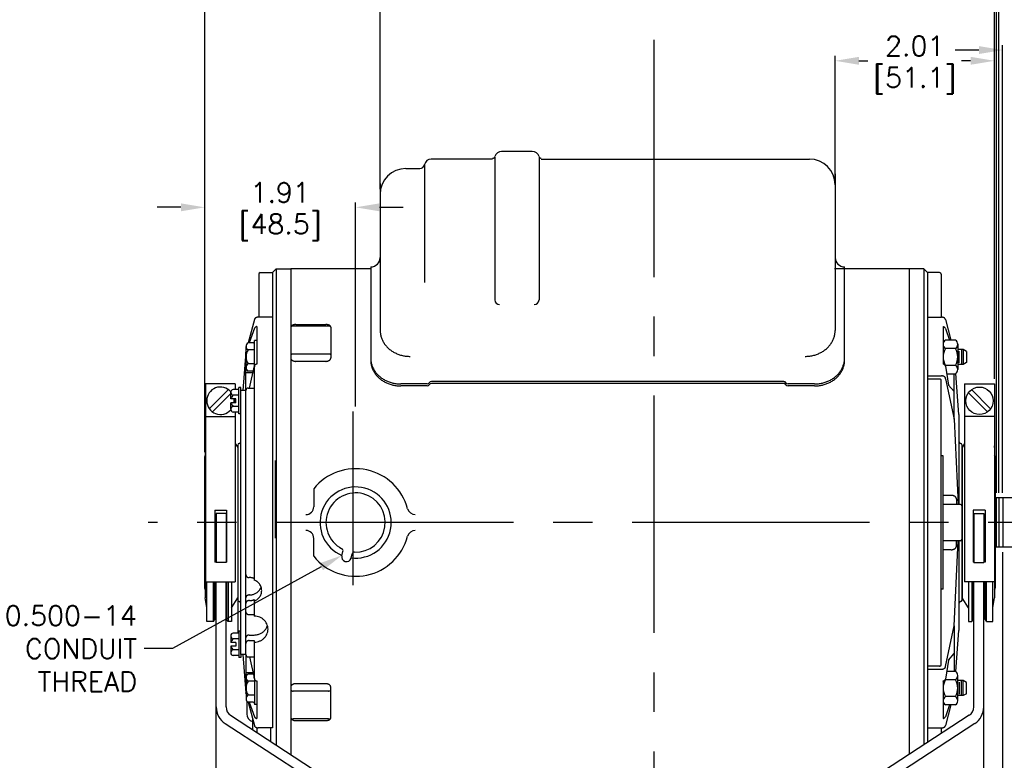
# Model space of a CAD drawing. Extents: x 886.9 to 941.4, y -8.5 to 25.5.
# Tile 4 of 7: x 906.2 to 918.7, y 8.6 to 17.9. Entities that reach past the tile are written whole.
import ezdxf
from ezdxf import colors
from ezdxf.entities.mleader import LeaderData, LeaderLine
from ezdxf.math import Vec2, Vec3

# ---------------------------------------------------------------- set-up
doc = ezdxf.new("R2010")
doc.units = 0
doc.header["$LTSCALE"] = 4
doc.header["$MEASUREMENT"] = 0
doc.linetypes.add('CENTER2', pattern=[1.125, 0.75, -0.125, 0.125, -0.125])
doc.layers.get('0').update_dxf_attribs({"linetype": 'CONTINUOUS'})
doc.layers.get('DEFPOINTS').update_dxf_attribs({"linetype": 'CONTINUOUS'})
for name, color, linetype in [('CENTER', 40, 'CENTER2'), ('DIMENSIONS', 140, 'CONTINUOUS'), ('DIMENSIONS @ 1', 140, 'CONTINUOUS'), ('TEXT', 140, 'CONTINUOUS')]:
    doc.layers.add(name, color=color, linetype=linetype)
doc.styles.get("Standard").update_dxf_attribs({"font": 'romans.shx'})
doc.dimstyles.get("Standard").update_dxf_attribs({"dimtxt": 0.25, "dimasz": 0.3, "dimexe": 0.0625, "dimexo": 0.0625, "dimgap": 0.0625, "dimtad": 0, "dimtih": 1, "dimtoh": 1, "dimzin": 0, "dimdsep": 46, "dimtxsty": 'Standard', "dimcen": 0, "dimadec": 0, "dimazin": 0, "dimtfac": 1, "dimtofl": 0, "dimtmove": 0, "dimatfit": 3, "dimfxl": 0, "dimtolj": 1, "dimtzin": 0, "dimarcsym": 0})

# ---------------------------------------------------------------- blocks, each defined once
blk = doc.blocks.new('*D123')
at = {"layer": 'DEFPOINTS', "color": 0}
for p in [(918.635, 11.271), (916.385, 7.785), (918.635, 6.958)]:
    blk.add_point(p, dxfattribs=at)
at = {"layer": 'DIMENSIONS', "color": 0, "lineweight": -2}
for p, q in [((918.635, 11.209), (918.635, 6.895)), ((916.385, 7.722), (916.385, 6.895)), ((916.685, 6.958), (916.918, 6.958)), ((918.335, 6.958), (918.102, 6.958))]:
    blk.add_line(p, q, dxfattribs=at)
at = {"layer": 'DIMENSIONS', "color": 0}
for points in [[(916.685, 7.008), (916.685, 6.908), (916.385, 6.958)], [(918.335, 7.008), (918.335, 6.908), (918.635, 6.958)]]:
    blk.add_solid(points, dxfattribs=at)
at = {"layer": 'DIMENSIONS', "color": 0, "char_height": 0.25, "attachment_point": 5}
for s, insert in [('\\A1;2.25', (917.51, 7.145)), ('\\A1;[57.2]', (917.51, 6.705))]:
    blk.add_mtext(s, dxfattribs=dict(at, insert=insert))
blk = doc.blocks.new('*D129')
at = {"layer": 'DEFPOINTS', "color": 0}
for p in [(908.548, 15.57), (910.456, 12.986), (908.548, 12.409)]:
    blk.add_point(p, dxfattribs=at)
at = {"layer": 'DIMENSIONS', "color": 0, "lineweight": -2}
for p, q in [((908.248, 15.57), (907.948, 15.57)), ((908.548, 12.472), (908.548, 15.632)), ((910.456, 13.049), (910.456, 15.632)), ((910.756, 15.57), (911.056, 15.57))]:
    blk.add_line(p, q, dxfattribs=at)
at = {"layer": 'DIMENSIONS', "color": 0}
for points in [[(908.248, 15.62), (908.248, 15.52), (908.548, 15.57)], [(910.756, 15.62), (910.756, 15.52), (910.456, 15.57)]]:
    blk.add_solid(points, dxfattribs=at)
at = {"layer": 'DIMENSIONS', "color": 0, "char_height": 0.25, "attachment_point": 5}
for s, insert in [('\\A1;1.91', (909.502, 15.757)), ('\\A1;[48.5]', (909.502, 15.317))]:
    blk.add_mtext(s, dxfattribs=dict(at, insert=insert))
blk = doc.blocks.new('*D133')
at = {"layer": 'DEFPOINTS', "color": 0}
for p in [(920.461, 23.591), (908.548, 12.409), (920.461, 11.969)]:
    blk.add_point(p, dxfattribs=at)
at = {"layer": 'DIMENSIONS', "color": 0, "lineweight": -2}
for p, q in [((908.548, 12.472), (908.548, 23.653)), ((920.461, 12.031), (920.461, 23.653)), ((908.848, 23.591), (913.793, 23.591)), ((920.161, 23.591), (915.216, 23.591))]:
    blk.add_line(p, q, dxfattribs=at)
at = {"layer": 'DIMENSIONS', "color": 0}
for points in [[(908.848, 23.641), (908.848, 23.541), (908.548, 23.591)], [(920.161, 23.641), (920.161, 23.541), (920.461, 23.591)]]:
    blk.add_solid(points, dxfattribs=at)
at = {"layer": 'DIMENSIONS', "color": 0, "char_height": 0.25, "attachment_point": 5}
for s, insert in [('\\A1;11.91', (914.504, 23.778)), ('\\A1;[302.6]', (914.504, 23.338))]:
    blk.add_mtext(s, dxfattribs=dict(at, insert=insert))
blk = doc.blocks.new('*D134')
at = {"layer": 'DEFPOINTS', "color": 0}
for p in [(920.461, 18.409), (920.461, 11.969), (918.585, 11.896)]:
    blk.add_point(p, dxfattribs=at)
at = {"layer": 'DIMENSIONS', "color": 0, "lineweight": -2}
for p, q in [((918.585, 11.959), (918.585, 18.472)), ((920.461, 12.031), (920.461, 18.472)), ((918.285, 18.409), (917.985, 18.409)), ((920.761, 18.409), (921.061, 18.409))]:
    blk.add_line(p, q, dxfattribs=at)
at = {"layer": 'DIMENSIONS', "color": 0}
for points in [[(918.285, 18.459), (918.285, 18.359), (918.585, 18.409)], [(920.761, 18.459), (920.761, 18.359), (920.461, 18.409)]]:
    blk.add_solid(points, dxfattribs=at)
at = {"layer": 'DIMENSIONS', "color": 0, "char_height": 0.25, "attachment_point": 5}
for s, insert in [('\\A1;1.88', (919.523, 18.597)), ('\\A1;[47.7]', (919.523, 18.156))]:
    blk.add_mtext(s, dxfattribs=dict(at, insert=insert))
blk = doc.blocks.new('*D135')
at = {"layer": 'DEFPOINTS', "color": 0}
for p in [(920.461, 17.559), (920.461, 11.969), (918.635, 11.896)]:
    blk.add_point(p, dxfattribs=at)
at = {"layer": 'DIMENSIONS', "color": 0, "lineweight": -2}
for p, q in [((918.335, 17.559), (918.035, 17.559)), ((918.635, 11.959), (918.635, 17.622)), ((920.461, 12.031), (920.461, 17.622)), ((920.761, 17.559), (921.061, 17.559))]:
    blk.add_line(p, q, dxfattribs=at)
at = {"layer": 'DIMENSIONS', "color": 0}
for points in [[(918.335, 17.609), (918.335, 17.509), (918.635, 17.559)], [(920.761, 17.609), (920.761, 17.509), (920.461, 17.559)]]:
    blk.add_solid(points, dxfattribs=at)
at = {"layer": 'DIMENSIONS', "color": 0, "char_height": 0.25, "attachment_point": 5}
for s, insert in [('\\A1;1.83', (919.548, 17.747)), ('\\A1;[46.4]', (919.548, 17.306))]:
    blk.add_mtext(s, dxfattribs=dict(at, insert=insert))
blk = doc.blocks.new('*D136')
at = {"layer": 'DEFPOINTS', "color": 0}
for p in [(916.518, 17.423), (916.518, 15.855), (918.53, 13.336)]:
    blk.add_point(p, dxfattribs=at)
at = {"layer": 'DIMENSIONS', "color": 0, "lineweight": -2}
for p, q in [((916.518, 15.918), (916.518, 17.485)), ((918.53, 13.399), (918.53, 17.485)), ((916.818, 17.423), (916.931, 17.423)), ((918.23, 17.423), (918.116, 17.423))]:
    blk.add_line(p, q, dxfattribs=at)
at = {"layer": 'DIMENSIONS', "color": 0}
for points in [[(916.818, 17.473), (916.818, 17.373), (916.518, 17.423)], [(918.23, 17.473), (918.23, 17.373), (918.53, 17.423)]]:
    blk.add_solid(points, dxfattribs=at)
at = {"layer": 'DIMENSIONS', "color": 0, "char_height": 0.25, "attachment_point": 5}
for s, insert in [('\\A1;2.01', (917.524, 17.61)), ('\\A1;[51.1]', (917.524, 17.17))]:
    blk.add_mtext(s, dxfattribs=dict(at, insert=insert))
blk = doc.blocks.new('*D137')
at = {"layer": 'DEFPOINTS', "color": 0}
for p in [(910.766, 19.363), (910.766, 15.735), (918.53, 13.336)]:
    blk.add_point(p, dxfattribs=at)
at = {"layer": 'DIMENSIONS', "color": 0, "lineweight": -2}
for p, q in [((910.766, 15.798), (910.766, 19.425)), ((918.53, 13.399), (918.53, 19.425)), ((911.066, 19.363), (913.936, 19.363)), ((918.23, 19.363), (915.359, 19.363))]:
    blk.add_line(p, q, dxfattribs=at)
at = {"layer": 'DIMENSIONS', "color": 0}
for points in [[(911.066, 19.413), (911.066, 19.313), (910.766, 19.363)], [(918.23, 19.413), (918.23, 19.313), (918.53, 19.363)]]:
    blk.add_solid(points, dxfattribs=at)
at = {"layer": 'DIMENSIONS', "color": 0, "char_height": 0.25, "attachment_point": 5}
for s, insert in [('\\A1;7.76', (914.648, 19.55)), ('\\A1;[197.2]', (914.648, 19.11))]:
    blk.add_mtext(s, dxfattribs=dict(at, insert=insert))
blk = doc.blocks.new('*D140')
at = {"layer": 'DEFPOINTS', "color": 0}
for p in [(908.548, 21.733), (908.548, 12.409), (918.555, 11.896)]:
    blk.add_point(p, dxfattribs=at)
at = {"layer": 'DIMENSIONS', "color": 0, "lineweight": -2}
for p, q in [((908.548, 12.472), (908.548, 21.796)), ((918.555, 11.959), (918.555, 21.796)), ((908.848, 21.733), (912.84, 21.733)), ((918.255, 21.733), (914.263, 21.733))]:
    blk.add_line(p, q, dxfattribs=at)
at = {"layer": 'DIMENSIONS', "color": 0}
for points in [[(908.848, 21.783), (908.848, 21.683), (908.548, 21.733)], [(918.255, 21.783), (918.255, 21.683), (918.555, 21.733)]]:
    blk.add_solid(points, dxfattribs=at)
at = {"layer": 'DIMENSIONS', "color": 0, "char_height": 0.25, "attachment_point": 5}
for s, insert in [('\\A1;10.01', (913.551, 21.921)), ('\\A1;[254.2]', (913.551, 21.48))]:
    blk.add_mtext(s, dxfattribs=dict(at, insert=insert))

msp = doc.modelspace()

# ---------------------------------------------------------------- linework, layer by layer
for p, q in [((912.1874, 16.1811), (911.4113, 16.1811)), ((912.2164, 16.2034), (912.2164, 14.3991)), ((912.6891, 16.2778), (912.3015, 16.2778)), ((912.7742, 16.2035), (912.7742, 14.3991)), ((912.8032, 16.1811), (916.1922, 16.1811)), ((911.0913, 16.061), (911.2681, 16.061)), ((911.3271, 16.1105), (911.3271, 14.6209)), ((916.5178, 15.9917), (916.5178, 14.014)), ((910.7657, 15.8717), (910.7657, 14.014)), ((910.6462, 14.8164), (910.6462, 13.6399)), ((916.6373, 13.6399), (916.6373, 14.8164)), ((909.2309, 14.7242), (909.2309, 14.1802)), ((909.2509, 14.7442), (909.4035, 14.7442)), ((909.4035, 14.7442), (909.4502, 14.791)), ((909.4035, 14.7442), (909.4035, 8.9869)), ((909.4502, 14.791), (909.636, 14.7942)), ((909.4502, 14.791), (909.4502, 8.7711)), ((909.636, 14.7942), (909.636, 14.7907)), ((909.636, 14.7907), (909.636, 8.6499)), ((910.6462, 14.7907), (909.636, 14.7907)), ((917.4525, 14.7907), (916.5073, 14.7907)), ((917.4525, 14.7942), (917.4525, 14.7907)), ((917.6382, 14.791), (917.4525, 14.7942)), ((917.4525, 14.7907), (917.4525, 8.6499)), ((917.6382, 14.791), (917.6382, 8.7711)), ((917.685, 14.7442), (917.6382, 14.791)), ((917.685, 14.7442), (917.685, 8.8016)), ((917.8375, 14.7442), (917.685, 14.7442)), ((917.8575, 14.7242), (917.8575, 14.1802)), ((909.176, 14.1512), (909.0994, 13.8561)), ((909.4035, 14.1802), (909.2252, 14.1802)), ((910.1121, 14.0681), (909.666, 14.0681)), ((909.6985, 14.0875), (910.0796, 14.0875)), ((917.685, 14.1802), (917.8633, 14.1802)), ((917.9124, 14.1513), (917.9801, 13.8908)), ((909.1777, 14.0399), (909.1113, 13.8561)), ((909.2059, 14.0614), (909.2059, 13.5878)), ((910.1421, 14.0543), (910.1421, 13.6662)), ((917.8825, 14.0614), (917.8825, 13.5878)), ((917.9109, 14.0395), (917.9646, 13.8908)), ((909.1614, 13.8561), (909.0957, 13.8561)), ((909.1764, 13.5648), (909.1764, 13.8855)), ((909.2059, 13.8855), (909.1764, 13.8855)), ((918.0381, 13.8908), (917.9126, 13.8908)), ((918.0681, 13.8376), (918.0681, 13.5184)), ((909.0689, 13.7387), (909.0302, 13.2539)), ((909.0714, 13.7484), (909.0689, 13.7387)), ((909.0714, 13.7457), (909.0689, 13.7387)), ((909.0689, 13.2593), (909.0689, 13.7387)), ((909.0714, 13.5425), (909.0714, 13.8105)), ((909.1764, 13.7671), (909.0957, 13.7671)), ((910.1121, 13.7145), (909.666, 13.7145)), ((918.0381, 13.7844), (917.9126, 13.7844)), ((918.1343, 13.773), (918.0681, 13.773)), ((918.0838, 13.6036), (918.0838, 13.7524)), ((918.1151, 13.773), (918.1151, 13.583)), ((918.1343, 13.773), (918.1343, 13.583)), ((918.1776, 13.748), (918.1343, 13.773)), ((918.1776, 13.748), (918.1776, 13.608)), ((909.1764, 13.5889), (909.0957, 13.5889)), ((910.0796, 13.622), (909.6985, 13.622)), ((918.0381, 13.5716), (917.9126, 13.5716)), ((918.1343, 13.583), (918.0681, 13.583)), ((918.1776, 13.608), (918.1343, 13.583)), ((909.0689, 13.4808), (909.1575, 13.4808)), ((909.1618, 13.4998), (909.0957, 13.4998)), ((909.1125, 13.2839), (909.1769, 13.5661)), ((909.176, 13.5613), (909.1744, 13.5403)), ((909.1744, 13.5403), (909.1744, 10.8568)), ((917.9128, 13.5628), (917.9512, 13.3223)), ((917.9284, 13.4652), (918.0381, 13.4652)), ((918.0201, 12.8905), (918.0201, 13.4652)), ((918.0826, 12.9488), (918.0412, 13.4672)), ((908.5588, 13.3364), (908.5588, 10.8334)), ((908.9349, 13.3364), (908.5588, 13.3364)), ((908.9349, 13.3364), (908.9349, 13.2665)), ((911.3613, 13.3363), (911.0263, 13.3363)), ((915.8702, 13.3663), (911.4133, 13.3663)), ((915.9063, 13.3408), (911.4133, 13.3408)), ((916.2572, 13.3363), (915.9221, 13.3363)), ((917.685, 13.4376), (917.8633, 13.4376)), ((917.8375, 13.3982), (917.685, 13.3982)), ((917.8575, 9.7831), (917.8575, 13.384)), ((917.9141, 13.4023), (918.0201, 12.8905)), ((917.9512, 13.3223), (918.0201, 13.2403)), ((918.1536, 13.3364), (918.1536, 10.8334)), ((918.1536, 13.3364), (918.5297, 13.3364)), ((918.5297, 13.3364), (918.5297, 10.8334)), ((908.8483, 13.2643), (908.6064, 13.0224)), ((908.8774, 13.2155), (908.6453, 12.9835)), ((908.8774, 13.1489), (908.8774, 13.2309)), ((908.9804, 13.2665), (908.9093, 13.2665)), ((908.9804, 13.1952), (908.9093, 13.1952)), ((908.9804, 12.9564), (908.9804, 13.2914)), ((909.0054, 13.2914), (908.9804, 13.2914)), ((909.0054, 13.2539), (909.0054, 13.2914)), ((909.0054, 9.9133), (909.0054, 13.2539)), ((909.0684, 13.2539), (909.0054, 13.2539)), ((909.0684, 9.9133), (909.0684, 13.2539)), ((909.0984, 13.2839), (909.1744, 13.2839)), ((911.3613, 13.3108), (911.0263, 13.3108)), ((916.2572, 13.3108), (915.9221, 13.3108)), ((918.2012, 13.2254), (918.4432, 12.9835)), ((918.2401, 13.2643), (918.4821, 13.0224)), ((908.9404, 13.1489), (908.8774, 13.1489)), ((908.8774, 13.0169), (908.8774, 13.0989)), ((908.9404, 13.0989), (908.8774, 13.0989)), ((908.9349, 13.1489), (908.9349, 13.0989)), ((908.9404, 13.0989), (908.9404, 13.1489)), ((908.9804, 13.0526), (908.9093, 13.0526)), ((908.9804, 12.9813), (908.9093, 12.9813)), ((908.9349, 12.9813), (908.9349, 10.8334)), ((909.0054, 12.9564), (908.9804, 12.9564)), ((918.0826, 12.9488), (918.0826, 11.8136)), ((908.5588, 12.9255), (908.9349, 12.9255)), ((918.0201, 12.8905), (918.0716, 11.8136)), ((918.5297, 12.9255), (918.1536, 12.9255)), ((908.9349, 12.5832), (908.9659, 12.5338)), ((918.1536, 12.5832), (918.1226, 12.5338)), ((908.5558, 12.5338), (908.5588, 12.5529)), ((908.5558, 12.5338), (908.5558, 10.6334)), ((908.9659, 12.5638), (908.9659, 10.1859)), ((908.9659, 12.5338), (908.9659, 10.6334)), ((918.1226, 10.6034), (918.1226, 12.5638)), ((918.1226, 12.5338), (918.1226, 10.6334)), ((918.5327, 12.5338), (918.5297, 12.5529)), ((918.5327, 12.5338), (918.5327, 10.6334)), ((908.5478, 12.4092), (908.5478, 10.7579)), ((917.8825, 12.4264), (917.8575, 12.4264)), ((917.8825, 10.7408), (917.8825, 12.4264)), ((918.5407, 12.4092), (918.5407, 10.7579)), ((909.9261, 12.0097), (909.9261, 11.7836)), ((917.9826, 11.9275), (917.8825, 11.9275)), ((918.0526, 11.8781), (918.0526, 11.8136)), ((920.3811, 11.896), (918.5407, 11.896)), ((918.5547, 11.896), (918.5547, 11.2712)), ((918.5847, 11.896), (918.5847, 11.2712)), ((918.5847, 11.896), (918.5847, 11.2712)), ((918.6352, 11.896), (918.6352, 11.2712)), ((908.6748, 11.7386), (908.6748, 11.0835)), ((908.6748, 11.7386), (908.8248, 11.7386)), ((908.8248, 11.7386), (908.8248, 11.0835)), ((918.1026, 11.8136), (917.8825, 11.8136)), ((918.2636, 11.7386), (918.2636, 11.0835)), ((918.4136, 11.7386), (918.2636, 11.7386)), ((918.4136, 11.7386), (918.4136, 11.0835)), ((908.6933, 11.6986), (908.6933, 11.0776)), ((908.8183, 11.6986), (908.6933, 11.6986)), ((908.8183, 11.6986), (908.8183, 11.0776)), ((918.2701, 11.6986), (918.2701, 11.0776)), ((918.2701, 11.6986), (918.3951, 11.6986)), ((918.3951, 11.6986), (918.3951, 11.0776)), ((909.9261, 11.1575), (909.9261, 11.3836)), ((918.1026, 11.3535), (917.8825, 11.3535)), ((918.0201, 10.2766), (918.0716, 11.3535)), ((918.0526, 11.2891), (918.0526, 11.3535)), ((918.0826, 11.3535), (918.0826, 10.2183)), ((910.2817, 11.1644), (910.2961, 11.2181)), ((917.9826, 11.2396), (917.8825, 11.2396)), ((920.3811, 11.2712), (918.5407, 11.2712)), ((908.6933, 11.0835), (908.6748, 11.0835)), ((908.8183, 11.0776), (908.6933, 11.0776)), ((908.8248, 11.0835), (908.8183, 11.0835)), ((910.3976, 11.1333), (910.412, 11.1871)), ((918.2701, 11.0835), (918.2636, 11.0835)), ((918.2701, 11.0776), (918.3951, 11.0776)), ((918.4136, 11.0835), (918.3951, 11.0835)), ((908.5588, 10.8334), (908.9349, 10.8334)), ((908.5758, 10.3309), (908.5758, 10.8334)), ((908.6579, 10.3309), (908.6579, 10.8334)), ((908.6758, 10.3619), (908.6758, 10.8334)), ((908.6933, 8.438), (908.6933, 10.8334)), ((908.8183, 9.2509), (908.8183, 10.8334)), ((908.8258, 10.8334), (908.8258, 10.3619)), ((908.8437, 10.8334), (908.8437, 10.3309)), ((908.8858, 10.8334), (908.8858, 10.3309)), ((909.1134, 10.8875), (909.1084, 10.8875)), ((918.5297, 10.8334), (918.1536, 10.8334)), ((918.2026, 10.8334), (918.2026, 10.3309)), ((918.2447, 10.8334), (918.2447, 10.3309)), ((918.2626, 10.8334), (918.2626, 10.3619)), ((918.2701, 9.2509), (918.2701, 10.8334)), ((918.3951, 8.438), (918.3951, 10.8334)), ((918.4126, 10.3619), (918.4126, 10.8334)), ((918.4305, 10.3309), (918.4305, 10.8334)), ((918.5127, 10.3309), (918.5127, 10.8334)), ((917.8825, 10.7408), (917.8575, 10.7408)), ((908.5758, 10.5059), (908.5558, 10.6334)), ((908.8858, 10.5059), (908.9659, 10.6334)), ((909.1134, 10.6676), (909.1084, 10.6676)), ((909.1134, 10.5966), (909.1084, 10.5966)), ((909.1744, 10.6084), (909.1744, 10.3997)), ((918.2026, 10.5059), (918.1226, 10.6334)), ((918.5127, 10.5059), (918.5327, 10.6334)), ((908.6579, 10.3309), (908.5758, 10.3309)), ((908.6579, 10.3309), (908.6758, 10.3619)), ((908.6758, 10.3619), (908.6933, 10.3619)), ((908.8258, 10.3619), (908.8183, 10.3619)), ((908.8437, 10.3309), (908.8258, 10.3619)), ((908.8858, 10.3309), (908.8437, 10.3309)), ((909.1084, 10.4187), (909.1744, 10.4187)), ((918.2026, 10.3309), (918.2447, 10.3309)), ((918.2447, 10.3309), (918.2626, 10.3619)), ((918.2626, 10.3619), (918.2701, 10.3619)), ((918.4126, 10.3619), (918.3951, 10.3619)), ((918.4305, 10.3309), (918.4126, 10.3619)), ((918.4305, 10.3309), (918.5127, 10.3309)), ((908.9804, 10.2108), (908.9804, 9.8758)), ((909.0054, 10.2108), (908.9804, 10.2108)), ((917.9141, 9.7649), (918.0201, 10.2766)), ((918.0201, 10.2766), (918.0201, 9.702)), ((918.0412, 9.6999), (918.0826, 10.2183)), ((908.8774, 10.1503), (908.8774, 10.0683)), ((908.9804, 10.1859), (908.9093, 10.1859)), ((908.9804, 10.1146), (908.9093, 10.1146)), ((909.1084, 10.1613), (909.1744, 10.1613)), ((909.1084, 10.0903), (909.1744, 10.0903)), ((909.1744, 10.0903), (909.1744, 9.6269)), ((908.9404, 10.0683), (908.8774, 10.0683)), ((908.8774, 10.0183), (908.8774, 9.9363)), ((908.9404, 10.0183), (908.8774, 10.0183)), ((908.9804, 9.972), (908.9093, 9.972)), ((908.9404, 10.0683), (908.9404, 10.0183)), ((908.9804, 9.9007), (908.9093, 9.9007)), ((909.0054, 9.8758), (908.9804, 9.8758)), ((909.0054, 9.9133), (909.0054, 9.8758)), ((909.0684, 9.9133), (909.0054, 9.9133)), ((909.0302, 9.9133), (909.0689, 9.4284)), ((909.0689, 9.9078), (909.0689, 9.4284)), ((909.0984, 9.8833), (909.1744, 9.8833)), ((909.1125, 9.8833), (909.1769, 9.6011)), ((917.9512, 9.8449), (917.9128, 9.6044)), ((917.9512, 9.8449), (918.0201, 9.9269)), ((917.8375, 9.769), (917.685, 9.769)), ((917.685, 9.7295), (917.8633, 9.7295)), ((909.0689, 9.6864), (909.1575, 9.6864)), ((909.0714, 9.6247), (909.0714, 9.3567)), ((909.1618, 9.6673), (909.0957, 9.6673)), ((909.176, 9.6059), (909.1744, 9.6269)), ((909.1764, 9.6023), (909.1764, 9.2816)), ((918.0381, 9.5956), (917.9126, 9.5956)), ((917.9284, 9.702), (918.0381, 9.702)), ((918.0681, 9.3296), (918.0681, 9.6488)), ((918.1343, 9.5842), (918.0681, 9.5842)), ((918.1151, 9.3942), (918.1151, 9.5842)), ((918.1343, 9.3942), (918.1343, 9.5842)), ((918.1776, 9.5592), (918.1343, 9.5842)), ((909.1764, 9.5783), (909.0957, 9.5783)), ((909.2059, 9.5796), (909.2059, 9.1058)), ((910.0796, 9.5451), (909.6985, 9.5451)), ((910.1421, 9.1129), (910.1421, 9.5009)), ((917.8825, 9.5794), (917.8825, 9.1058)), ((918.0838, 9.5636), (918.0838, 9.4148)), ((918.1776, 9.4192), (918.1776, 9.5592)), ((909.0714, 9.4188), (909.0689, 9.4284)), ((909.0714, 9.4215), (909.0689, 9.4284)), ((909.1764, 9.4001), (909.0957, 9.4001)), ((910.1121, 9.4527), (909.666, 9.4527)), ((918.0381, 9.3828), (917.9126, 9.3828)), ((918.1343, 9.3942), (918.0681, 9.3942)), ((918.1776, 9.4192), (918.1343, 9.3942)), ((909.0808, 9.3255), (909.0808, 9.1631)), ((909.1614, 9.311), (909.0957, 9.311)), ((909.0994, 9.311), (909.176, 9.0159)), ((909.1113, 9.311), (909.1777, 9.1273)), ((909.2059, 9.2816), (909.1764, 9.2816)), ((917.9646, 9.2764), (917.9107, 9.1273)), ((917.9801, 9.2764), (917.9124, 9.0159)), ((918.0381, 9.2764), (917.9126, 9.2764)), ((908.8751, 9.1461), (909.9106, 8.4708)), ((909.1542, 9.1), (909.1542, 8.9641)), ((910.1121, 9.0991), (909.666, 9.0991)), ((918.2134, 9.1461), (917.02, 8.3679)), ((908.8068, 9.0414), (909.8423, 8.3661)), ((909.2059, 8.9897), (909.2059, 8.9304)), ((909.4035, 8.9869), (909.2252, 8.9869)), ((909.3784, 8.9869), (909.3784, 8.8179)), ((909.6985, 9.0796), (910.0796, 9.0796)), ((918.2817, 9.0414), (917.0971, 8.2689)), ((917.685, 8.9869), (917.8633, 8.9869)), ((917.8575, 8.9869), (917.8575, 8.9141))]:
    msp.add_line(p, q)
msp.add_circle((918.3416, 13.1239), 0.1733)
for centre, radius, start, end in [((911.4113, 16.0955), 0.0855, 90, 169.90313), ((912.1874, 16.2198), 0.03, 270, 345.26907), ((912.3015, 16.1898), 0.088, 90, 165.27367), ((912.6891, 16.1898), 0.088, 14.72633, 90), ((912.8032, 16.2198), 0.03, 194.73093, 270), ((916.1922, 15.8555), 0.3256, 0, 90), ((911.0913, 15.7355), 0.3256, 90, 180), ((911.2681, 16.121), 0.06, 270, 349.91125), ((910.6462, 14.9359), 0.1195, 270, 0), ((916.6373, 14.9359), 0.1195, 180, 270), ((909.2509, 14.7242), 0.02, 90, 180), ((917.8375, 14.7242), 0.02, 0, 90), ((912.2764, 14.3991), 0.06, 180, 270), ((912.7142, 14.3991), 0.06, 270, 0), ((909.1244, 13.8116), 0.053, 122.80216, 237.19784), ((909.1614, 13.8711), 0.015, 270, 0), ((917.9447, 13.8376), 0.0622, 121.15031, 238.84969), ((918.0059, 13.8376), 0.0622, 301.15031, 58.84969), ((909.2469, 13.678), 0.1755, 149.50267, 210.49452), ((918.0862, 13.678), 0.2036, 148.50293, 211.49947), ((917.8644, 13.678), 0.2036, 328.50053, 31.49707), ((909.1244, 13.5444), 0.053, 122.80216, 237.19784), ((918.0059, 13.5184), 0.0622, 301.15031, 58.84969), ((911.3613, 13.3663), 0.03, 270, 329.99927), ((911.3613, 13.3408), 0.03, 270, 329.99927), ((911.4133, 13.3363), 0.03, 90, 149.99927), ((911.4133, 13.3108), 0.03, 90, 149.99927), ((915.8702, 13.3363), 0.03, 30.00073, 90), ((915.8702, 13.3108), 0.03, 30.00073, 90), ((915.9221, 13.3663), 0.03, 210.00073, 270), ((915.9221, 13.3408), 0.03, 210.00073, 270), ((908.7468, 13.1239), 0.1733, 40.84557, 319.15693), ((908.9132, 13.2309), 0.0359, 96.19551, 263.80449), ((908.9728, 13.1239), 0.0955, 131.66644, 164.81648), ((909.0984, 13.2539), 0.03, 90, 180), ((908.9728, 13.1239), 0.0955, 195.18352, 228.32957), ((908.7468, 13.1239), 0.1733, 351.7062, 8.29708), ((908.9132, 13.0169), 0.0359, 96.19551, 263.80449), ((908.9859, 12.5638), 0.02, 90, 180), ((908.9859, 12.6038), 0.02, 270, 0), ((918.1026, 12.6038), 0.02, 180, 270), ((918.1026, 12.5638), 0.02, 0, 90), ((908.5908, 12.4092), 0.043, 144.48401, 180), ((918.4977, 12.4092), 0.043, 0, 35.51599), ((910.4562, 11.5836), 0.6801, 14.85738, 141.20663), ((910.4562, 11.5836), 0.4501, 262.66131, 247.33675), ((910.4562, 11.5836), 0.3746, 267.85603, 242.14305), ((909.826, 11.7836), 0.1, 270, 0), ((911.2102, 11.7836), 0.1, 194.85613, 270), ((918.1026, 11.7936), 0.02, 0, 90), ((909.826, 11.3836), 0.1, 0, 90), ((911.2102, 11.3836), 0.1, 90, 165.14387), ((910.4562, 11.5836), 0.6801, 218.79271, 345.14343), ((918.1026, 11.3735), 0.02, 270, 0), ((910.2671, 11.2259), 0.03, 345.00459, 62.1623), ((910.441, 11.1793), 0.03, 87.84144, 165.00953), ((910.3397, 11.1488), 0.06, 165.00031, 344.99784), ((908.5908, 10.7579), 0.043, 180, 215.52684), ((918.4977, 10.7579), 0.043, 324.49485, 0), ((908.9859, 10.6034), 0.02, 180, 270), ((908.9859, 10.5634), 0.02, 0, 90), ((918.1026, 10.5634), 0.02, 90, 180), ((918.1026, 10.6034), 0.02, 270, 0), ((908.9132, 10.1503), 0.0359, 96.19551, 263.80449), ((908.9728, 10.0433), 0.0955, 131.66644, 164.81648), ((908.9132, 9.9363), 0.0359, 96.19551, 263.80449), ((908.9728, 10.0433), 0.0955, 195.17773, 228.32957), ((909.0984, 9.9133), 0.03, 180, 270), ((909.1244, 9.6228), 0.053, 122.80216, 237.19784), ((918.0862, 9.4892), 0.2036, 148.50053, 211.49707), ((918.0059, 9.6488), 0.0622, 301.15031, 58.84969), ((917.8644, 9.4892), 0.2036, 328.50293, 31.49947), ((909.2469, 9.4892), 0.1755, 149.50383, 210.49899), ((909.1244, 9.3556), 0.053, 122.80216, 237.19784), ((917.9447, 9.3296), 0.0622, 121.15031, 238.84969), ((918.0059, 9.3296), 0.0622, 301.15031, 58.84969), ((908.9434, 9.2509), 0.25, 180, 236.89091), ((908.9434, 9.2509), 0.125, 180, 236.88966), ((909.1614, 9.296), 0.015, 0, 90), ((918.1451, 9.2509), 0.125, 303.11034, 0), ((918.1451, 9.2509), 0.2501, 303.10909, 0), ((909.1803, 9.1631), 0.0996, 180, 254.77416)]:
    msp.add_arc(centre, radius, start, end)
for points, start_tangent, end_tangent in [([(909.2252, 14.1802), (909.2189, 14.1799), (909.2127, 14.1791), (909.2067, 14.1777), (909.201, 14.1758), (909.1956, 14.1734), (909.1908, 14.1705), (909.1865, 14.1673), (909.1828, 14.1636), (909.1798, 14.1597), (909.1775, 14.1555), (909.176, 14.1512)], (-1, -0.0000001), (-0.2494094, -0.9683981)), ([(909.6985, 14.0875), (909.692, 14.0873), (909.6855, 14.0867), (909.6792, 14.0857), (909.6731, 14.0842), (909.6673, 14.0824), (909.6618, 14.0803), (909.6567, 14.0778), (909.6521, 14.0749), (909.6479, 14.0718), (909.6444, 14.0685), (909.6414, 14.065), (909.6391, 14.0612), (909.6374, 14.0574), (909.6363, 14.0535), (909.636, 14.0495)], (-1, 0), (0.0000001, -1)), ([(909.666, 14.0681), (909.6629, 14.068), (909.6598, 14.0677), (909.6567, 14.0672), (909.6538, 14.0665), (909.651, 14.0656), (909.6484, 14.0645), (909.6459, 14.0633), (909.6437, 14.0619), (909.6417, 14.0604), (909.64, 14.0588), (909.6386, 14.057), (909.6375, 14.0552), (909.6367, 14.0534), (909.6362, 14.0514), (909.636, 14.0495)], (-1, -0.0000001), (0.0000004, -1)), ([(910.1421, 14.0543), (910.1417, 14.0577), (910.1407, 14.0612), (910.139, 14.0645), (910.1367, 14.0678), (910.1337, 14.0709), (910.1302, 14.0738), (910.126, 14.0765), (910.1214, 14.079), (910.1163, 14.0812), (910.1108, 14.0831), (910.105, 14.0847), (910.0989, 14.0859), (910.0926, 14.0868), (910.0861, 14.0874), (910.0796, 14.0875)], (-0.0000003, 1), (-1, -0.0000001)), ([(910.1421, 14.0565), (910.1419, 14.0577), (910.1414, 14.0589), (910.1406, 14.0601), (910.1395, 14.0612), (910.1381, 14.0623), (910.1364, 14.0633), (910.1344, 14.0642), (910.1322, 14.0651), (910.1297, 14.0659), (910.1271, 14.0665), (910.1243, 14.0671), (910.1214, 14.0675), (910.1183, 14.0678), (910.1152, 14.068), (910.1121, 14.0681)], (0, 1), (-1, 0)), ([(917.9125, 14.1512), (917.9109, 14.1555), (917.9087, 14.1597), (917.9056, 14.1636), (917.902, 14.1673), (917.8977, 14.1705), (917.8928, 14.1734), (917.8875, 14.1758), (917.8818, 14.1777), (917.8758, 14.1791), (917.8696, 14.1799), (917.8633, 14.1802)], (-0.2494104, 0.9683979), (-1, -0.0000001)), ([(909.2059, 14.0614), (909.2016, 14.06), (909.1975, 14.0582), (909.1937, 14.0563), (909.1902, 14.054), (909.187, 14.0516), (909.1841, 14.0489), (909.1816, 14.046), (909.1794, 14.043), (909.1777, 14.0399)], (-0.9590059, -0.2833862), (-0.4246537, -0.9053558)), ([(910.7657, 14.014), (910.769, 13.9711), (910.7787, 13.9289), (910.7947, 13.8881), (910.8166, 13.8495), (910.8443, 13.8137), (910.877, 13.7813), (910.9144, 13.7529), (910.9558, 13.729), (911.0003, 13.71), (911.0474, 13.6961), (911.0962, 13.6877), (911.1458, 13.6849)], (0.0000001, -1), (1, 0)), ([(916.1377, 13.6849), (916.1873, 13.6877), (916.2361, 13.6961), (916.2831, 13.7099), (916.3277, 13.729), (916.3691, 13.7529), (916.4064, 13.7813), (916.4392, 13.8137), (916.4668, 13.8495), (916.4888, 13.8881), (916.5048, 13.9289), (916.5145, 13.9711), (916.5178, 14.014)], (1, 0), (-0.0000002, 1)), ([(917.9107, 14.0399), (917.909, 14.043), (917.9069, 14.046), (917.9044, 14.0489), (917.9015, 14.0516), (917.8983, 14.054), (917.8947, 14.0563), (917.8909, 14.0582), (917.8868, 14.06), (917.8825, 14.0614)], (-0.4246537, 0.9053558), (-0.9590059, 0.2833861)), ([(909.666, 13.7145), (909.6629, 13.7144), (909.6598, 13.7141), (909.6567, 13.7136), (909.6538, 13.7129), (909.651, 13.712), (909.6484, 13.7109), (909.6459, 13.7097), (909.6437, 13.7083), (909.6417, 13.7068), (909.64, 13.7052), (909.6386, 13.7034), (909.6375, 13.7016), (909.6367, 13.6997), (909.6362, 13.6978), (909.636, 13.6959)], (-1, -0.0000001), (0.0000004, -1)), ([(910.1421, 13.7029), (910.1419, 13.7041), (910.1414, 13.7053), (910.1406, 13.7065), (910.1395, 13.7076), (910.1381, 13.7087), (910.1364, 13.7097), (910.1344, 13.7106), (910.1322, 13.7115), (910.1297, 13.7123), (910.1271, 13.7129), (910.1243, 13.7135), (910.1214, 13.7139), (910.1183, 13.7142), (910.1152, 13.7144), (910.1121, 13.7145)], (0, 1), (-1, 0)), ([(909.2059, 13.5878), (909.2015, 13.5864), (909.1973, 13.5846), (909.1934, 13.5827), (909.1897, 13.5804), (909.1864, 13.5779), (909.1834, 13.5752), (909.1809, 13.5723), (909.1787, 13.5692), (909.1769, 13.5661)], (-0.9625587, -0.2710732), (-0.4243742, -0.9054869)), ([(909.636, 13.6662), (909.6365, 13.6609), (909.6378, 13.6557), (909.6401, 13.6506), (909.6432, 13.6457), (909.6471, 13.6411), (909.6517, 13.6369), (909.6571, 13.6332), (909.663, 13.6299), (909.6695, 13.6271), (909.6763, 13.6249), (909.6835, 13.6233), (909.691, 13.6224), (909.6985, 13.622)], (-0.0000003, -1), (1, 0)), ([(910.0796, 13.622), (910.0871, 13.6224), (910.0945, 13.6233), (910.1017, 13.6249), (910.1086, 13.6271), (910.1151, 13.6299), (910.121, 13.6332), (910.1264, 13.6369), (910.131, 13.6411), (910.1349, 13.6457), (910.138, 13.6506), (910.1403, 13.6557), (910.1416, 13.6609), (910.1421, 13.6662)], (1, -0.0000002), (0.0000001, 1)), ([(910.6462, 13.6654), (910.6494, 13.6224), (910.6591, 13.5802), (910.6751, 13.5394), (910.6971, 13.5008), (910.7247, 13.465), (910.7575, 13.4327), (910.7949, 13.4043), (910.8362, 13.3804), (910.8808, 13.3613), (910.9279, 13.3475), (910.9767, 13.3391), (911.0263, 13.3363)], (0.0000001, -1), (1, 0)), ([(910.6462, 13.6399), (910.6494, 13.5969), (910.6591, 13.5547), (910.6751, 13.5139), (910.6971, 13.4753), (910.7247, 13.4395), (910.7575, 13.4072), (910.7949, 13.3788), (910.8362, 13.3548), (910.8808, 13.3358), (910.9279, 13.322), (910.9767, 13.3136), (911.0263, 13.3107)], (0.0000001, -1), (1, 0)), ([(916.2572, 13.3363), (916.3068, 13.3391), (916.3556, 13.3475), (916.4027, 13.3613), (916.4472, 13.3804), (916.4886, 13.4043), (916.526, 13.4327), (916.5587, 13.465), (916.5864, 13.5008), (916.6084, 13.5394), (916.6243, 13.5802), (916.634, 13.6224), (916.6373, 13.6654)], (1, 0), (-0.0000002, 1)), ([(916.2572, 13.3107), (916.3068, 13.3136), (916.3556, 13.322), (916.4027, 13.3358), (916.4472, 13.3548), (916.4886, 13.3788), (916.526, 13.4072), (916.5587, 13.4395), (916.5864, 13.4753), (916.6084, 13.5139), (916.6243, 13.5547), (916.634, 13.5969), (916.6373, 13.6399)], (1, 0), (-0.0000002, 1)), ([(917.9128, 13.5628), (917.9115, 13.5661), (917.9097, 13.5693), (917.9076, 13.5723), (917.905, 13.5752), (917.902, 13.5779), (917.8987, 13.5804), (917.8951, 13.5827), (917.8911, 13.5847), (917.8869, 13.5864), (917.8825, 13.5878)], (-0.3075967, 0.9515168), (-0.9625588, 0.2710731)), ([(917.8575, 13.384), (917.8574, 13.3857), (917.857, 13.3874), (917.8562, 13.3891), (917.8552, 13.3906), (917.854, 13.3921), (917.8525, 13.3934), (917.8508, 13.3946), (917.8489, 13.3957), (917.8468, 13.3966), (917.8446, 13.3973), (917.8423, 13.3978), (917.8399, 13.3981), (917.8375, 13.3982)], (-0.0000066, 1), (-1, 0.0000077)), ([(917.9141, 13.4023), (917.9137, 13.4066), (917.9126, 13.4108), (917.9107, 13.4149), (917.9082, 13.4188), (917.905, 13.4225), (917.9012, 13.4259), (917.8969, 13.4289), (917.8921, 13.4316), (917.8868, 13.4337), (917.8812, 13.4355), (917.8754, 13.4367), (917.8694, 13.4374), (917.8633, 13.4376)], (-0.0000002, 1), (-0.9999392, -0.0110263)), ([(918.0521, 11.8781), (918.0517, 11.8841), (918.0502, 11.8899), (918.0477, 11.8956), (918.0443, 11.9011), (918.04, 11.9062), (918.0348, 11.9109), (918.0289, 11.9151), (918.0223, 11.9188), (918.015, 11.9219), (918.0074, 11.9243), (917.9993, 11.9261), (917.991, 11.9272), (917.9826, 11.9275)], (0.0095013, 0.9999549), (-1, -0.0000001)), ([(917.9826, 11.2396), (917.991, 11.24), (917.9993, 11.2411), (918.0074, 11.2428), (918.015, 11.2453), (918.0223, 11.2484), (918.0289, 11.2521), (918.0348, 11.2563), (918.04, 11.261), (918.0443, 11.2661), (918.0477, 11.2715), (918.0502, 11.2773), (918.0517, 11.2831), (918.0521, 11.2891)], (1, -0.0000003), (-0.0095016, 0.9999549)), ([(909.0684, 10.9251), (909.0688, 10.9197), (909.07, 10.9145), (909.072, 10.9095), (909.0747, 10.9048), (909.0781, 10.9005), (909.0822, 10.8967), (909.0868, 10.8935), (909.0918, 10.8909), (909.0971, 10.8891), (909.1027, 10.8879), (909.1084, 10.8875)], (-0.0000002, -1), (1, 0.0000002)), ([(909.1744, 10.8758), (909.1665, 10.8787), (909.1585, 10.8812), (909.1504, 10.8833), (909.1421, 10.885), (909.1337, 10.8863), (909.1253, 10.8871), (909.1169, 10.8875), (909.1084, 10.8875)], (-0.9279524, 0.3726988), (-0.9995423, -0.0302507)), ([(909.1744, 10.5893), (909.1957, 10.5998), (909.2151, 10.6133), (909.232, 10.6294), (909.246, 10.6477), (909.2569, 10.6679), (909.2642, 10.6894), (909.268, 10.7118), (909.268, 10.7343), (909.2642, 10.7567), (909.2569, 10.7782), (909.246, 10.7984), (909.232, 10.8167), (909.2151, 10.8328), (909.1957, 10.8463), (909.1744, 10.8568)], (0.9279522, 0.3726991), (-0.9279524, 0.3726988)), ([(909.1084, 10.6677), (909.1265, 10.6681), (909.1445, 10.6706), (909.162, 10.675), (909.1789, 10.6812), (909.1949, 10.6893), (909.2097, 10.6991), (909.2233, 10.7104), (909.2353, 10.7232), (909.2457, 10.7372), (909.2542, 10.7522), (909.2608, 10.7681)], (0.9995423, -0.0302506), (0.327669, 0.9447926)), ([(909.1084, 10.6676), (909.1027, 10.6672), (909.0971, 10.6661), (909.0918, 10.6642), (909.0868, 10.6616), (909.0822, 10.6584), (909.0781, 10.6547), (909.0747, 10.6504), (909.072, 10.6457), (909.07, 10.6406), (909.0688, 10.6354), (909.0684, 10.6301)], (-1, -0.0000002), (0.0000005, -1)), ([(909.1084, 10.5966), (909.1027, 10.5963), (909.0971, 10.5951), (909.0918, 10.5933), (909.0868, 10.5907), (909.0822, 10.5875), (909.0781, 10.5837), (909.0747, 10.5794), (909.072, 10.5747), (909.07, 10.5697), (909.0688, 10.5645), (909.0684, 10.5591)], (-1, -0.0000002), (0.0000005, -1)), ([(909.1134, 10.5966), (909.1223, 10.5969), (909.1313, 10.5976), (909.1401, 10.5988), (909.1489, 10.6005), (909.1576, 10.6027), (909.1661, 10.6053), (909.1744, 10.6084)], (1, 0.0000002), (0.9279522, 0.3726991)), ([(909.0684, 10.4563), (909.0688, 10.4509), (909.07, 10.4457), (909.072, 10.4407), (909.0747, 10.436), (909.0781, 10.4317), (909.0822, 10.4279), (909.0868, 10.4247), (909.0918, 10.4221), (909.0971, 10.4203), (909.1027, 10.4191), (909.1084, 10.4187)], (0.0000003, -1), (1, 0.0000002)), ([(909.1744, 10.0713), (909.2106, 10.075), (909.2453, 10.0857), (909.2768, 10.103), (909.3038, 10.1259), (909.3252, 10.1536), (909.3399, 10.1849), (909.3475, 10.2184), (909.3475, 10.2526), (909.3399, 10.286), (909.3252, 10.3173), (909.3038, 10.345), (909.2768, 10.368), (909.2453, 10.3852), (909.2106, 10.3959), (909.1744, 10.3997)], (0.9999856, 0.0053613), (-0.9999856, 0.0053611)), ([(909.1744, 10.1613), (909.1948, 10.1625), (909.215, 10.166), (909.2346, 10.1716), (909.2533, 10.1794), (909.2709, 10.1891), (909.2872, 10.2007), (909.302, 10.2141), (909.315, 10.2289), (909.326, 10.2451), (909.335, 10.2623), (909.3417, 10.2805)], (0.9999856, 0.0053613), (0.2906225, 0.9568378)), ([(909.1084, 10.1613), (909.1027, 10.1609), (909.0971, 10.1597), (909.0918, 10.1579), (909.0868, 10.1553), (909.0822, 10.1521), (909.0781, 10.1483), (909.0747, 10.144), (909.072, 10.1393), (909.07, 10.1343), (909.0688, 10.1291), (909.0684, 10.1237)], (-1, -0.0000001), (0.0000003, -1)), ([(909.1084, 10.0903), (909.1027, 10.0899), (909.0971, 10.0888), (909.0918, 10.0869), (909.0868, 10.0843), (909.0822, 10.0811), (909.0781, 10.0773), (909.0747, 10.0731), (909.072, 10.0684), (909.07, 10.0633), (909.0688, 10.0581), (909.0684, 10.0528)], (-1, -0.0000001), (0.0000003, -1)), ([(917.8375, 9.769), (917.8399, 9.7691), (917.8423, 9.7694), (917.8446, 9.7699), (917.8468, 9.7706), (917.8489, 9.7715), (917.8508, 9.7726), (917.8525, 9.7738), (917.854, 9.7751), (917.8552, 9.7766), (917.8562, 9.7781), (917.857, 9.7798), (917.8574, 9.7814), (917.8575, 9.7831)], (1, 0.0000004), (-0.0000005, 1)), ([(917.864, 9.7296), (917.8701, 9.7298), (917.876, 9.7306), (917.8818, 9.7319), (917.8873, 9.7336), (917.8924, 9.7358), (917.8972, 9.7384), (917.9015, 9.7415), (917.9052, 9.7448), (917.9083, 9.7485), (917.9108, 9.7524), (917.9126, 9.7565), (917.9137, 9.7607), (917.9141, 9.7649)], (1, 0), (-0.0000002, 1)), ([(909.1769, 9.6011), (909.1787, 9.5979), (909.1809, 9.5949), (909.1834, 9.592), (909.1864, 9.5893), (909.1897, 9.5868), (909.1934, 9.5845), (909.1973, 9.5825), (909.2015, 9.5808), (909.2059, 9.5794)], (0.4243745, -0.9054867), (0.9625588, -0.2710728)), ([(917.8825, 9.5794), (917.8869, 9.5808), (917.8911, 9.5825), (917.8951, 9.5845), (917.8987, 9.5868), (917.902, 9.5892), (917.905, 9.5919), (917.9076, 9.5948), (917.9097, 9.5979), (917.9115, 9.6011), (917.9128, 9.6044)], (0.9625588, 0.2710731), (0.3075968, 0.9515168)), ([(909.6985, 9.5451), (909.691, 9.5448), (909.6835, 9.5439), (909.6763, 9.5423), (909.6695, 9.5401), (909.663, 9.5373), (909.6571, 9.534), (909.6517, 9.5302), (909.6471, 9.526), (909.6432, 9.5215), (909.6401, 9.5166), (909.6378, 9.5115), (909.6365, 9.5063), (909.636, 9.5009)], (-1, -0.0000003), (0.0000006, -1)), ([(909.636, 9.4713), (909.6362, 9.4694), (909.6367, 9.4674), (909.6375, 9.4656), (909.6386, 9.4637), (909.64, 9.462), (909.6417, 9.4604), (909.6437, 9.4589), (909.6459, 9.4575), (909.6484, 9.4563), (909.651, 9.4552), (909.6538, 9.4543), (909.6567, 9.4536), (909.6598, 9.4531), (909.6629, 9.4528), (909.666, 9.4527)], (0.0000001, -1), (1, 0.0000001)), ([(910.1421, 9.5009), (910.1416, 9.5063), (910.1403, 9.5115), (910.138, 9.5166), (910.1349, 9.5215), (910.131, 9.526), (910.1264, 9.5302), (910.121, 9.534), (910.1151, 9.5373), (910.1086, 9.5401), (910.1017, 9.5423), (910.0945, 9.5439), (910.0871, 9.5448), (910.0796, 9.5451)], (0.0000002, 1), (-1, -0.0000003)), ([(910.1121, 9.4527), (910.1152, 9.4528), (910.1183, 9.453), (910.1214, 9.4533), (910.1243, 9.4537), (910.1271, 9.4543), (910.1297, 9.4549), (910.1322, 9.4557), (910.1344, 9.4565), (910.1364, 9.4575), (910.1381, 9.4585), (910.1395, 9.4596), (910.1406, 9.4607), (910.1414, 9.4619), (910.1419, 9.4631), (910.1421, 9.4643)], (1, 0), (-0.0000005, 1)), ([(909.176, 9.1321), (909.1771, 9.1286), (909.1787, 9.1253), (909.1808, 9.1221), (909.1833, 9.1191), (909.1862, 9.1162), (909.1895, 9.1136), (909.1932, 9.1112), (909.1972, 9.1091), (909.2014, 9.1073), (909.2059, 9.1058)], (0.2494095, -0.9683981), (0.959006, -0.2833857)), ([(909.636, 9.1177), (909.6363, 9.1137), (909.6374, 9.1098), (909.6391, 9.1059), (909.6414, 9.1022), (909.6444, 9.0987), (909.6479, 9.0953), (909.6521, 9.0922), (909.6567, 9.0894), (909.6618, 9.0869), (909.6673, 9.0847), (909.6731, 9.0829), (909.6792, 9.0815), (909.6855, 9.0805), (909.692, 9.0799), (909.6985, 9.0796)], (0.0000001, -1), (1, 0)), ([(909.636, 9.1177), (909.6362, 9.1157), (909.6367, 9.1138), (909.6375, 9.1119), (909.6386, 9.1101), (909.64, 9.1084), (909.6417, 9.1068), (909.6437, 9.1053), (909.6459, 9.1039), (909.6484, 9.1026), (909.651, 9.1016), (909.6538, 9.1007), (909.6567, 9.1), (909.6598, 9.0995), (909.6629, 9.0992), (909.666, 9.0991)], (0.0000001, -1), (1, 0.0000001)), ([(910.0796, 9.0796), (910.0861, 9.0798), (910.0926, 9.0804), (910.0989, 9.0813), (910.105, 9.0825), (910.1108, 9.0841), (910.1163, 9.086), (910.1214, 9.0882), (910.126, 9.0907), (910.1302, 9.0934), (910.1337, 9.0963), (910.1367, 9.0994), (910.139, 9.1026), (910.1407, 9.106), (910.1417, 9.1094), (910.1421, 9.1129)], (1, 0.0000001), (-0.0000003, 1)), ([(910.1121, 9.0991), (910.1152, 9.0992), (910.1183, 9.0994), (910.1214, 9.0997), (910.1243, 9.1001), (910.1271, 9.1006), (910.1297, 9.1013), (910.1322, 9.1021), (910.1344, 9.1029), (910.1364, 9.1039), (910.1381, 9.1049), (910.1395, 9.106), (910.1406, 9.1071), (910.1414, 9.1083), (910.1419, 9.1095), (910.1421, 9.1107)], (1, 0), (-0.0000005, 1)), ([(917.8825, 9.1058), (917.8868, 9.1072), (917.8909, 9.1089), (917.8947, 9.1109), (917.8983, 9.1132), (917.9015, 9.1156), (917.9044, 9.1183), (917.9069, 9.1211), (917.909, 9.1241), (917.9107, 9.1273)], (0.9590059, 0.2833862), (0.4246537, 0.9053559)), ([(909.176, 9.016), (909.1775, 9.0116), (909.1798, 9.0075), (909.1828, 9.0035), (909.1865, 8.9999), (909.1908, 8.9966), (909.1956, 8.9938), (909.201, 8.9914), (909.2067, 8.9895), (909.2127, 8.9881), (909.2189, 8.9872), (909.2252, 8.9869)], (0.2494093, -0.9683982), (1, -0.0000001)), ([(917.8633, 8.9869), (917.8696, 8.9872), (917.8758, 8.9881), (917.8818, 8.9895), (917.8875, 8.9914), (917.8928, 8.9938), (917.8977, 8.9966), (917.902, 8.9999), (917.9056, 9.0035), (917.9087, 9.0075), (917.9109, 9.0116), (917.9125, 9.016)], (1, 0), (0.24941, 0.968398))]:
    msp.add_spline(points, degree=3, dxfattribs=dict(start_tangent=start_tangent, end_tangent=end_tangent))
at = {"layer": 'CENTER'}
for p, q in [((914.2256, 17.6884), (914.2256, 7.0983)), ((910.4262, 10.7918), (910.4262, 12.9864)), ((909.4372, 12.3687), (909.4372, 11.3839)), ((921.451, 11.5836), (907.8345, 11.5836))]:
    msp.add_line(p, q, dxfattribs=at)

# ---------------------------------------------------------------- dimensions: what is measured, and where the dimension line sits
at = {"layer": 'DIMENSIONS @ 1'}
for base, p1, p2, picture, middle in [((920.4611, 23.591), (908.5478, 12.4092), (920.4611, 11.9688), '*D133', (914.5045, 23.591)), ((908.5478, 21.7332), (918.5547, 11.896), (908.5478, 12.4092), '*D140', (913.5512, 21.7332)), ((910.7657, 19.3626), (918.5297, 13.3364), (910.7657, 15.7355), '*D137', (914.6477, 19.3626)), ((920.4611, 18.409), (918.5847, 11.896), (920.4611, 11.9688), '*D134', (919.5229, 18.409)), ((920.4611, 17.5591), (918.6352, 11.896), (920.4611, 11.9688), '*D135', (919.5482, 17.5591)), ((916.5178, 17.4229), (918.5297, 13.3364), (916.5178, 15.8555), '*D136', (917.5237, 17.4229)), ((908.5478, 15.5696), (910.4562, 12.9864), (908.5478, 12.4092), '*D129', (909.502, 15.5696)), ((918.6352, 6.9578), (916.3848, 7.7848), (918.6352, 11.2712), '*D123', (917.51, 6.9578))]:
    dim = msp.add_linear_dim(base=base, p1=p1, p2=p2, dimstyle='Standard', override={"dimscale": 1, "dimtxt": 0.25, "dimpost": '\\X', "dimtix": 0, "dimtofl": 0, "dimtmove": 0, "dimatfit": 3}, dxfattribs=at)
    dim.commit()
    dim.dimension.update_dxf_attribs({"geometry": picture, "text_midpoint": middle})

# ---------------------------------------------------------------- leaders
at = {"layer": 'TEXT'}
ml = msp.add_multileader_mtext('Standard', dxfattribs=at)
ml.set_content('0.500-14\\PCONDUIT\\PTHREAD', color=256)
ml.set_leader_properties()
ml.build(insert=Vec2(0, 0))
ml.multileader.update_dxf_attribs({"text_left_attachment_type": 2, "text_right_attachment_type": 2, "dogleg_length": 0.36, "arrow_head_size": 0.3})
ctx = ml.context
ctx.base_point, ctx.char_height, ctx.arrow_head_size, ctx.landing_gap_size, ctx.plane_origin = Vec3(905.8043, 9.9887), 0.25, 0.3, 0.09, Vec3(912.0622, 11.4859)
ctx.left_attachment, ctx.right_attachment, ctx.text_align_type = 2, 2, 2
notes = []
notes.append((ctx, [(1, (1, 1, 0), (908.1419, 9.9887), (-1, 0), 0.36, [(0, [(910.2827, 11.1683)], 0, [])])]))
ctx.mtext.insert, ctx.mtext.alignment, ctx.mtext.flow_direction = Vec3(907.6919, 10.5304), 3, 5
for ctx, leaders in notes:
    for number, flags, end, landing, length, lines in leaders:
        leader = LeaderData()
        leader.index, (leader.has_last_leader_line, leader.has_dogleg_vector, leader.attachment_direction) = number, flags
        leader.last_leader_point, leader.dogleg_vector, leader.dogleg_length = Vec3(end), Vec3(landing), length
        for number, points, colour, breaks in lines:
            line = LeaderLine()
            line.index, line.vertices, line.color, line.breaks = number, Vec3.list(points), colors.encode_raw_color(colour), breaks
            leader.lines.append(line)
        ctx.leaders.append(leader)

doc.saveas('drawing.dxf')
